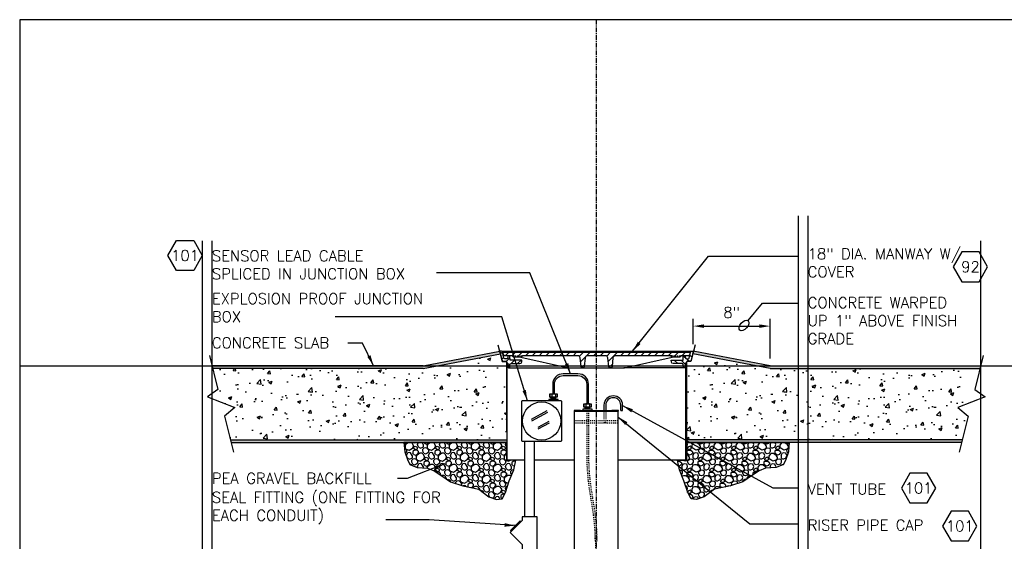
# Model space of a CAD drawing. Extents: x -1276 to 451, y 2026 to 3394.
# Tile 93 of 104: x -462 to -360, y 3340 to 3394. Entities that reach past the tile are written whole.
import ezdxf
from ezdxf.enums import TextEntityAlignment as Align

# ---------------------------------------------------------------- set-up
doc = ezdxf.new("R2010")
doc.units = 0
doc.header["$MEASUREMENT"] = 0
doc.header["$PDSIZE"] = 1
doc.linetypes.add('CENTER1', pattern=[0.6625, 0.5, -0.075, 0.0125, -0.075])
doc.linetypes.add('HIDDEN5', pattern=[0.05, 0.025, -0.025])
doc.layers.get('0').update_dxf_attribs({"linetype": 'CONTINUOUS'})
doc.layers.get('DEFPOINTS').update_dxf_attribs({"linetype": 'CONTINUOUS'})
for name, color, linetype in [('CONCRETE-HATCH', 2, 'CONTINUOUS'), ('CONDUIT', 2, 'CONTINUOUS'), ('DIM', 3, 'CONTINUOUS'), ('FREEZE-OUTLINE-TITLES', 60, 'CONTINUOUS'), ('GALV-4-PIPE', 4, 'CONTINUOUS'), ('J-BOX', 2, 'CONTINUOUS'), ('PEAGRAVEL-HATCH', 7, 'CONTINUOUS'), ('PROBE', 2, 'CONTINUOUS'), ('TANK-MANHOLE-18', 2, 'CONTINUOUS'), ('TANK-MANHOLE-COVER-18', 2, 'CONTINUOUS'), ('TANK-MANHOLE-COVER-HATCH-18', 7, 'CONTINUOUS'), ('TANK-MANHOLE-HATCH-18', 7, 'CONTINUOUS'), ('TANK-SLAB', 6, 'CONTINUOUS'), ('TEXT', 3, 'CONTINUOUS')]:
    doc.layers.add(name, color=color, linetype=linetype)
doc.layers.add('FREEZE-LINES', color=8, linetype='CONTINUOUS', plot=False)
doc.styles.add('SIMPLEX', font='simplex')
doc.dimstyles.new('DIM12', dxfattribs={"dimscale": 12, "dimtxt": 0.09375, "dimasz": 0.09375, "dimexe": 0.0625, "dimexo": 0.0625, "dimgap": 0.0625, "dimtad": 1, "dimdec": 4, "dimzin": 3, "dimdsep": 46, "dimlunit": 4, "dimtxsty": 'SIMPLEX', "dimcen": 0, "dimclrd": 3, "dimclre": 3, "dimclrt": 3, "dimadec": 0, "dimazin": 0, "dimtfac": 1, "dimtdec": 4, "dimtmove": 0, "dimatfit": 3, "dimfxl": 1, "dimfrac": 2, "dimtolj": 1, "dimtzin": 3, "dimarcsym": 0})
pattern_1 = [(45, (-1968.1712, 2374.3023), (-0.35355339, 0.35355339), [])]

# ---------------------------------------------------------------- blocks, each defined once
blk = doc.blocks.new('*D10')
at = {"layer": 'DEFPOINTS', "color": 0, "transparency": 16777216}
for p in [(-384, 3361.94), (-392, 3359.32), (-384, 3357.82)]:
    blk.add_point(p, dxfattribs=at)
at = {"layer": 'DIM', "color": 3, "lineweight": -2, "transparency": 16777216}
for p, q in [((-392, 3360.07), (-392, 3362.69)), ((-390.87, 3361.94), (-385.12, 3361.94)), ((-384, 3358.57), (-384, 3362.69))]:
    blk.add_line(p, q, dxfattribs=at)
at = {"layer": 'DIM', "color": 3, "transparency": 16777216}
for points in [[(-390.87, 3362.12), (-390.87, 3361.75), (-392, 3361.94)], [(-385.12, 3362.12), (-385.12, 3361.75), (-384, 3361.94)]]:
    blk.add_solid(points, dxfattribs=at)
at = {"layer": 'DIM', "color": 3, "transparency": 16777216, "insert": (-388, 3363.36), "char_height": 1.125, "attachment_point": 5, "style": 'SIMPLEX'}
blk.add_mtext('\\A1;8"', dxfattribs=at)
blk = doc.blocks.new('HEX')
at = {"color": 3}
blk.add_lwpolyline([(-0.0577, 0.1), (-0.1155, 0), (-0.0577, -0.1), (0.0577, -0.1), (0.1155, 0), (0.0577, 0.1)], close=True, dxfattribs=at)
at = {"color": 3, "style": 'SIMPLEX'}
blk.add_attdef('D#', text='', height=0.08, dxfattribs=at).set_placement((0, 0), align=Align.MIDDLE)

msp = doc.modelspace()

# ---------------------------------------------------------------- hatches: boundary and pattern name
at = {"layer": 'CONCRETE-HATCH', "linetype": 'Continuous'}
h = msp.add_hatch(dxfattribs=at)
h.set_pattern_fill('AR-CONC', color=256, scale=0.5, style=0)
h.set_pattern_definition([(50, (-442.0863, 3350.0983), (3.5863, -0.31376), [0.375, -4.125]), (355, (-442.0863, 3350.0983), (-0.69376, 3.76096), [0.3, -3.3]), (100.451, (-441.7875, 3350.072), (2.89255, 3.4472), [0.3187, -3.5057]), (46.184, (-442.0863, 3351.0983), (5.3362, -0.8276), [0.5625, -6.1875]), (96.636, (-441.6416, 3351.0293), (4.6733, 4.8706), [0.47805, -5.2586]), (351.184, (-442.0863, 3351.098), (4.6733, 4.8706), [0.45, -4.95]), (21, (-441.5863, 3350.8483), (2.98454, -2.0131), [0.375, -4.125]), (326, (-441.5863, 3350.8483), (1.21658, 3.62575), [0.3, -3.3]), (71.451, (-441.3376, 3350.6805), (4.2011, 1.61265), [0.3187, -3.5057]), (37.5, (-442.0863, 3350.0983), (0.0608, 1.66447), [0, -3.26, 0, -3.35, 0, -3.3125]), (7.5, (-442.0863, 3350.0983), (1.31535, 1.97206), [0, -1.91, 0, -3.185, 0, -1.2625]), (327.5, (-443.2013, 3350.0983), (2.66911, -0.112774), [0, -1.25, 0, -3.9, 0, -5.175]), (317.5, (-443.7013, 3350.0983), (2.91593, 0.50052), [0, -1.625, 0, -2.59, 0, -3.675])])
h.paths.add_polyline_path([(-411.39824, 3358.19237, 0.398052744), (-411.49254, 3358.28092), (-411.77264, 3358.28092, -0.3489397), (-411.89475, 3358.37769), (-412.04876, 3359.04182), (-418.59357, 3357.81703), (-411.39545, 3357.81703), (-411.39545, 3358.059), (-411.3469, 3358.059), (-411.3469, 3357.81703), (-411.25805, 3357.81703), (-411.27755, 3358.03535, 0.38836603), (-411.3398, 3358.09229), (-411.39268, 3358.09229)])
h.paths.add_polyline_path([(-411.39545, 3357.81703), (-418.59357, 3357.81703), (-420.09646, 3357.53578), (-438.08631, 3357.53578), (-438.08631, 3350.09828), (-411.39545, 3350.09828)])
h.paths.add_polyline_path([(-438.08631, 3357.53578), (-439.08631, 3357.53578), (-439.08631, 3350.09828), (-438.08631, 3350.09828)])
h.paths.add_polyline_path([(-439.08631, 3357.53578), (-442.01602, 3357.53578), (-441.46733, 3355.34026), (-442.08631, 3354.89852), (-442.08631, 3354.39088), (-439.70347, 3353.48675), (-440.7786, 3352.5844), (-440.15728, 3350.09828), (-439.08631, 3350.09828)])
h = msp.add_hatch(dxfattribs=at)
h.set_pattern_fill('AR-CONC', color=256, scale=0.5, style=0)
h.set_pattern_definition([(50, (-392.708, 3350.0983), (3.5863, -0.31376), [0.375, -4.125]), (355, (-392.708, 3350.0983), (-0.69376, 3.76096), [0.3, -3.3]), (100.451, (-392.409, 3350.072), (2.89255, 3.4472), [0.3187, -3.5057]), (46.184, (-392.708, 3351.0983), (5.3362, -0.8276), [0.5625, -6.1875]), (96.636, (-392.2633, 3351.0293), (4.6733, 4.8706), [0.47805, -5.2586]), (351.184, (-392.708, 3351.098), (4.6733, 4.8706), [0.45, -4.95]), (21, (-392.208, 3350.8483), (2.98454, -2.0131), [0.375, -4.125]), (326, (-392.208, 3350.8483), (1.21658, 3.62575), [0.3, -3.3]), (71.451, (-391.9592, 3350.6805), (4.2011, 1.61265), [0.3187, -3.5057]), (37.5, (-392.708, 3350.0983), (0.0608, 1.66447), [0, -3.26, 0, -3.35, 0, -3.3125]), (7.5, (-392.708, 3350.0983), (1.31535, 1.97206), [0, -1.91, 0, -3.185, 0, -1.2625]), (327.5, (-393.823, 3350.0983), (2.66911, -0.112774), [0, -1.25, 0, -3.9, 0, -5.175]), (317.5, (-394.323, 3350.0983), (2.91593, 0.50052), [0, -1.625, 0, -2.59, 0, -3.675])])
h.paths.add_polyline_path([(-362.1566, 3357.53578), (-384.00371, 3357.53578), (-385.50659, 3357.81703), (-389.08631, 3357.81703), (-389.08631, 3350.09828), (-364.01535, 3350.09828), (-363.39402, 3352.5844), (-364.46916, 3353.48675), (-362.08631, 3354.39088), (-362.08631, 3354.89852), (-362.70529, 3355.34026)])
h.paths.add_polyline_path([(-389.08631, 3357.81703), (-390.08631, 3357.81703), (-390.08631, 3350.09828), (-389.08631, 3350.09828)])
h.paths.add_polyline_path([(-390.08631, 3357.81703), (-392.70472, 3357.81703), (-392.70472, 3350.09828), (-390.08631, 3350.09828)])
h.paths.add_polyline_path([(-390.08631, 3358.67407), (-392.05007, 3359.04157), (-392.20396, 3358.37801, -0.3489397), (-392.3258, 3358.28092), (-392.60694, 3358.28092, 0.398052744), (-392.70058, 3358.19167), (-392.70795, 3358.059), (-392.70472, 3358.059), (-392.70472, 3357.81703), (-390.08631, 3357.81703)])
h.paths.add_polyline_path([(-389.08631, 3358.48693), (-390.08631, 3358.67407), (-390.08631, 3357.81703), (-389.08631, 3357.81703)])
h.paths.add_polyline_path([(-389.08631, 3358.48693), (-389.08631, 3357.81703), (-385.50659, 3357.81703)])
at = {"layer": 'PEAGRAVEL-HATCH', "linetype": 'Continuous'}
h = msp.add_hatch(dxfattribs=at)
h.set_pattern_fill('K13', color=256, scale=0.15, angle=45, style=0)
h.set_pattern_definition([(161.565, (-422.5518, 3345.3099), (-1.145513, 1.145513), [0.14627, -3.47616]), (198.435, (-422.4592, 3344.71655), (-1.145513, -1.145513), [0.16745, -3.45498]), (108.435, (-422.90876, 3344.8316), (-1.145513, 1.145513), [0.22028, -3.40215]), (120.9638, (-422.38467, 3345.03136), (-1.145513, 1.145513), [0.32483, -6.3546]), (341.565, (-422.0914, 3346.0038), (-1.145513, 1.145513), [0.15542, -3.46701]), (30.9638, (-422.2148, 3345.92975), (-1.145513, -1.145513), [0.14394, -6.5355]), (108.435, (-422.1979, 3345.7328), (-1.145513, 1.145513), [0.05341, -3.56902]), (30.9638, (-421.9779, 3345.65253), (-1.145513, -1.145513), [0.16862, -6.51081]), (239.0362, (-422.28573, 3345.5056), (1.145513, 1.145513), [0.10088, -6.57856]), (210.9638, (-422.1319, 3345.5979), (-1.145513, -1.145513), [0.17938, -6.50005]), (59.0362, (-421.8165, 3345.20507), (1.145513, 1.145513), [0.1211, -6.55833]), (315, (-421.875, 3345.5979), (2.29103, -4e-16), [0.17078, -1.44922]), (341.565, (-422.2115, 3345.14016), (-1.145513, 1.145513), [0.19436, -3.42807]), (30.9638, (-422.0271, 3345.0787), (-1.145513, -1.145513), [0.24562, -6.43381]), (59.0362, (-422.35733, 3345.7882), (1.145513, 1.145513), [0.16474, -6.51469]), (30.9638, (-422.6861, 3345.59095), (-1.145513, -1.145513), [0.3834, -6.29602]), (341.565, (-421.85235, 3344.54936), (-1.145513, 1.145513), [0.32863, -3.2938]), (59.0362, (-421.9896, 3344.91048), (1.145513, 1.145513), [0.20742, -6.47201]), (210.9638, (-421.58832, 3345.2651), (-1.145513, -1.145513), [0.34353, -6.3359]), (300.9638, (-421.2779, 3345.22414), (-1.145513, 1.145513), [0.29322, -6.38622]), (225, (-421.8696, 3344.2103), (-4e-16, -2.29103), [0.12587, -1.49413]), (251.565, (-421.79516, 3344.4337), (1.145513, 1.145513), [0.23552, -3.38691]), (18.435, (-422.0974, 3344.075), (-1.145513, -1.145513), [0.14626, -3.47617]), (341.565, (-422.3196, 3344.1491), (-1.145513, 1.145513), [0.2342, -3.38823]), (198.435, (-422.1753, 3344.70635), (-1.145513, -1.145513), [0.15012, -3.47231]), (161.565, (-422.0141, 3344.6526), (-1.145513, 1.145513), [0.16993, -3.4525]), (225, (-422.3177, 3344.6589), (-4e-16, -2.29103), [0.1643, -1.4557]), (135, (-421.7952, 3344.4337), (-2.29103, 0), [0.3096, -1.3104]), (135, (-421.8524, 3344.5494), (-2.29103, 0), [0.19412, -1.42588]), (180, (-421.4008, 3345.2651), (-1.14551, 1.14551), [0.18757, -2.10346]), (270, (-421.9896, 3344.9105), (-1.14551, 1.14551), [0.22385, -2.06717]), (270, (-421.127, 3344.9727), (-1.14551, 1.14551), [0.11375, -2.17728]), (161.565, (-421.2779, 3345.22414), (-1.145513, 1.145513), [0.12948, -3.49295]), (315, (-421.944, 3345.9547), (2.29103, -4e-16), [0.15646, -1.46354]), (90, (-421.8333, 3345.7393), (-1.14551, 1.14551), [0.10474, -2.18629]), (90, (-422.2148, 3345.7835), (-1.14551, 1.14551), [0.14628, -2.14474]), (0, (-422.0641, 3345.6525), (-1.14551, 1.14551), [0.08624, -2.20478]), (149.0362, (-422.06414, 3345.65253), (-1.145513, 1.145513), [0.15601, -6.52342]), (90, (-422.4339, 3344.3396), (-1.14551, 1.14551), [0.20312, -2.08791]), (120.9638, (-422.31958, 3344.14906), (-1.145513, 1.145513), [0.22218, -6.45725]), (315, (-422.9088, 3344.8316), (2.29103, -4e-16), [0.15082, -1.46918]), (71.565, (-422.9784, 3345.0406), (1.145513, 1.145513), [0.19008, -3.43235]), (45, (-422.9183, 3345.2209), (0, 2.29103), [0.12587, -1.49413]), (198.435, (-422.69056, 3345.35615), (-1.145513, -1.145513), [0.14626, -3.47617]), (341.565, (-422.8021, 3344.72494), (-1.145513, 1.145513), [0.194, -3.42843]), (45, (-422.4592, 3344.7165), (0, 2.29103), [0.10543, -1.51457]), (270, (-422.3847, 3345.0314), (-1.14551, 1.14551), [0.24026, -2.05077]), (135, (-422.2115, 3345.1402), (-2.29103, 0), [0.17837, -1.44163]), (180, (-421.875, 3345.5979), (-1.14551, 1.14551), [0.25696, -2.03407]), (270, (-422.3376, 3345.4191), (-1.14551, 1.14551), [0.15282, -2.1382]), (270, (-421.7542, 3345.4771), (-1.14551, 1.14551), [0.16822, -2.1228]), (270, (-422.2726, 3346.0045), (-1.14551, 1.14551), [0.075, -2.21602])])
h.paths.add_polyline_path([(-410.45904, 3348.00591), (-411.39545, 3348.00591), (-411.39545, 3349.81703), (-422.1041, 3349.81703), (-422.0104, 3348.87392), (-421.74489, 3348.06272), (-421.49068, 3347.54333), (-420.72974, 3347.22032), (-419.63649, 3347.15792), (-418.95458, 3346.89899), (-418.27775, 3346.44032), (-417.26259, 3345.75392), (-415.96632, 3345.31712), (-414.31083, 3344.97392), (-413.24882, 3344.19392), (-412.45232, 3343.88192), (-411.89007, 3343.97552), (-411.53087, 3344.61512), (-411.14042, 3345.84752), (-410.67189, 3347.00192)])
h = msp.add_hatch(dxfattribs=at)
h.set_pattern_fill('K13', color=256, scale=0.15, angle=45, style=0)
h.set_pattern_definition([(18.435, (-381.5484, 3345.3099), (1.145513, 1.145513), [0.14627, -3.47616]), (341.565, (-381.64095, 3344.71655), (1.145513, -1.145513), [0.16745, -3.45498]), (71.565, (-381.1914, 3344.8316), (1.145513, 1.145513), [0.22028, -3.40215]), (59.0362, (-381.7155, 3345.03136), (1.145513, 1.145513), [0.32483, -6.3546]), (198.435, (-382.0088, 3346.0038), (1.145513, 1.145513), [0.15542, -3.46701]), (149.0362, (-381.88536, 3345.92975), (1.145513, -1.145513), [0.14394, -6.5355]), (71.565, (-381.90225, 3345.7328), (1.145513, 1.145513), [0.05341, -3.56902]), (149.0362, (-382.12227, 3345.65253), (1.145513, -1.145513), [0.16862, -6.51081]), (300.9638, (-381.81444, 3345.5056), (-1.145513, 1.145513), [0.10088, -6.57856]), (329.0362, (-381.96826, 3345.5979), (1.145513, -1.145513), [0.17938, -6.50005]), (120.9638, (-382.28367, 3345.20507), (-1.145513, 1.145513), [0.1211, -6.55833]), (225, (-382.2252, 3345.5979), (-2.29103, 3e-13), [0.17078, -1.44922]), (198.435, (-381.8887, 3345.14016), (1.145513, 1.145513), [0.19436, -3.42807]), (149.0362, (-382.07306, 3345.0787), (1.145513, -1.145513), [0.24562, -6.43381]), (120.9638, (-381.74284, 3345.7882), (-1.145513, 1.145513), [0.16474, -6.51469]), (149.0362, (-381.41407, 3345.59095), (1.145513, -1.145513), [0.3834, -6.29602]), (198.435, (-382.2478, 3344.54936), (1.145513, 1.145513), [0.32863, -3.2938]), (120.9638, (-382.11055, 3344.91048), (-1.145513, 1.145513), [0.20742, -6.47201]), (329.0362, (-382.51184, 3345.2651), (1.145513, -1.145513), [0.34353, -6.3359]), (239.0362, (-382.82225, 3345.22414), (1.145513, 1.145513), [0.29322, -6.38622]), (315, (-382.2305, 3344.2103), (-3e-13, -2.29103), [0.12587, -1.49413]), (288.435, (-382.305, 3344.4337), (-1.145513, 1.145513), [0.23552, -3.38691]), (161.565, (-382.0028, 3344.075), (1.145513, -1.145513), [0.14626, -3.47617]), (198.435, (-381.7806, 3344.1491), (1.145513, 1.145513), [0.2342, -3.38823]), (341.565, (-381.9249, 3344.70635), (1.145513, -1.145513), [0.15012, -3.47231]), (18.435, (-382.0861, 3344.6526), (1.145513, 1.145513), [0.16993, -3.4525]), (315, (-381.7825, 3344.6589), (-3e-13, -2.29103), [0.1643, -1.4557]), (45, (-382.305, 3344.4337), (2.29103, -3e-13), [0.3096, -1.3104]), (45, (-382.2478, 3344.5494), (2.29103, -3e-13), [0.19412, -1.42588]), (360, (-382.6994, 3345.2651), (1.14551, 1.14551), [0.18757, -2.10346]), (270, (-382.1106, 3344.9105), (1.14551, 1.14551), [0.22385, -2.06717]), (270, (-382.9731, 3344.9727), (1.14551, 1.14551), [0.11375, -2.17728]), (18.435, (-382.82225, 3345.22414), (1.145513, 1.145513), [0.12948, -3.49295]), (225, (-382.1562, 3345.9547), (-2.29103, 3e-13), [0.15646, -1.46354]), (90, (-382.2669, 3345.7393), (1.14551, 1.14551), [0.10474, -2.18629]), (90, (-381.8854, 3345.7835), (1.14551, 1.14551), [0.14628, -2.14474]), (180, (-382.036, 3345.6525), (1.14551, 1.14551), [0.08624, -2.20478]), (30.9638, (-382.03603, 3345.65253), (1.145513, 1.145513), [0.15601, -6.52342]), (90, (-381.6663, 3344.3396), (1.14551, 1.14551), [0.20312, -2.08791]), (59.0362, (-381.7806, 3344.14906), (1.145513, 1.145513), [0.22218, -6.45725]), (225, (-381.1914, 3344.8316), (-2.29103, 3e-13), [0.15082, -1.46918]), (108.435, (-381.12175, 3345.0406), (-1.145513, 1.145513), [0.19008, -3.43235]), (135, (-381.1819, 3345.2209), (3e-13, 2.29103), [0.12587, -1.49413]), (341.565, (-381.4096, 3345.35615), (1.145513, -1.145513), [0.14626, -3.47617]), (198.435, (-381.29805, 3344.72494), (1.145513, 1.145513), [0.194, -3.42843]), (135, (-381.641, 3344.7165), (3e-13, 2.29103), [0.10543, -1.51457]), (270, (-381.7155, 3345.0314), (1.14551, 1.14551), [0.24026, -2.05077]), (45, (-381.8887, 3345.1402), (2.29103, -3e-13), [0.17837, -1.44163]), (360, (-382.2252, 3345.5979), (1.14551, 1.14551), [0.25696, -2.03407]), (270, (-381.7625, 3345.4191), (1.14551, 1.14551), [0.15282, -2.1382]), (270, (-382.346, 3345.4771), (1.14551, 1.14551), [0.16822, -2.1228]), (270, (-381.8276, 3346.0045), (1.14551, 1.14551), [0.075, -2.21602])])
h.paths.add_polyline_path([(-393.64113, 3348.00591), (-392.70472, 3348.00591), (-392.70472, 3349.81703), (-381.99606, 3349.81703), (-382.08977, 3348.87392), (-382.35527, 3348.06272), (-382.60949, 3347.54333), (-383.37043, 3347.22032), (-384.46367, 3347.15792), (-385.14559, 3346.89899), (-385.82242, 3346.44032), (-386.83758, 3345.75392), (-388.13385, 3345.31712), (-389.78934, 3344.97392), (-390.85135, 3344.19392), (-391.64785, 3343.88192), (-392.21009, 3343.97552), (-392.5693, 3344.61512), (-392.95975, 3345.84752), (-393.42828, 3347.00192)])
at = {"layer": 'TANK-MANHOLE-COVER-HATCH-18', "linetype": 'Continuous'}
h = msp.add_hatch(dxfattribs=at)
h.set_pattern_fill('LINE', color=256, scale=4, angle=45, style=0)
h.set_pattern_definition(pattern_1)
h.paths.add_polyline_path([(-411.81502, 3359.2241), (-411.80948, 3359.16029), (-411.71756, 3358.90844, 0.315058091), (-411.62949, 3358.84683), (-410.87739, 3358.84683, -0.20068244), (-410.81065, 3358.81892), (-410.71111, 3358.71801, 0.20068244), (-410.64437, 3358.69009), (-410.30456, 3358.69009), (-409.96476, 3358.69009, 0.200679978), (-409.89802, 3358.718), (-409.79847, 3358.81892, -0.200679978), (-409.73173, 3358.84683), (-404.01306, 3358.84683, -0.383366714), (-403.76447, 3358.62339), (-403.66899, 3357.72984, 0.383366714), (-403.51362, 3357.59019), (-403.4868, 3357.59019, 0.383366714), (-403.33143, 3357.72984), (-403.23599, 3358.62304, -0.383769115), (-402.98701, 3358.84683), (-401.12425, 3358.84683, -0.38581775), (-400.87369, 3358.62126), (-400.77989, 3357.73009, 0.383818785), (-400.62449, 3357.59019), (-400.59623, 3357.59019, 0.383818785), (-400.44084, 3357.73009), (-400.34685, 3358.623, -0.383818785), (-400.09822, 3358.84683), (-394.37815, 3358.84683, -0.200679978), (-394.31141, 3358.81892), (-394.21186, 3358.718, 0.200679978), (-394.14512, 3358.69009), (-393.80532, 3358.69009), (-393.46551, 3358.69009, 0.20068244), (-393.39877, 3358.71801), (-393.29923, 3358.81892, -0.20068244), (-393.23249, 3358.84683), (-392.48178, 3358.84683, 0.315056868), (-392.39371, 3358.90844), (-392.30179, 3359.16029), (-392.29624, 3359.2241), (-402.05494, 3359.2241)])
at = {"layer": 'TANK-MANHOLE-HATCH-18', "linetype": 'Continuous'}
h = msp.add_hatch(dxfattribs=at)
h.set_pattern_fill('LINE', color=256, scale=4, angle=45, style=0)
h.set_pattern_definition(pattern_1)
h.paths.add_polyline_path([(-411.28379, 3358.03535), (-411.24913, 3357.64714, 0.458065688), (-411.17224, 3357.59193, 0.469140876), (-411.09519, 3357.64941), (-411.08125, 3357.91422, -0.398894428), (-410.95642, 3358.03265), (-410.02854, 3358.03265, 0.398050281), (-409.84133, 3358.20975), (-409.83021, 3358.40992), (-411.05633, 3358.40992), (-411.07576, 3358.78754, 0.399230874), (-411.13818, 3358.84683), (-411.2172, 3358.84683, 0.39953151), (-411.27962, 3358.78747), (-411.28577, 3358.66552, -0.39953151), (-411.42622, 3358.53198), (-411.60449, 3358.53198, -0.348582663), (-411.69579, 3358.60443), (-411.84536, 3359.24572, 0.346992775), (-411.93574, 3359.31703), (-412.11883, 3359.31703), (-411.90099, 3358.37769, 0.348183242), (-411.77922, 3358.28092), (-411.49879, 3358.28092, -0.400208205), (-411.40444, 3358.19167), (-411.39892, 3358.09229), (-411.34604, 3358.09229, -0.38836603)])
h = msp.add_hatch(dxfattribs=at)
h.set_pattern_fill('LINE', color=256, scale=4, angle=135, style=0)
h.set_pattern_definition([(135, (-1968.1712, 2374.3023), (-0.35355339, -0.35355339), [])])
h.paths.add_polyline_path([(-392.8255, 3358.66552), (-392.83165, 3358.78747, 0.39953151), (-392.89407, 3358.84683), (-392.97309, 3358.84683, 0.399230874), (-393.0355, 3358.78754), (-393.05494, 3358.40992), (-394.28106, 3358.40992), (-394.26994, 3358.20975, 0.398050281), (-394.08273, 3358.03265), (-393.15485, 3358.03265, -0.398894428), (-393.03002, 3357.91422), (-393.01608, 3357.64941, 0.469140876), (-392.93903, 3357.59193, 0.458065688), (-392.86214, 3357.64714), (-392.82748, 3358.03535, -0.38836603), (-392.76522, 3358.09229), (-392.71235, 3358.09229), (-392.70683, 3358.19167, -0.400208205), (-392.61248, 3358.28092), (-392.33205, 3358.28092, 0.348183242), (-392.21028, 3358.37769), (-391.99244, 3359.31703), (-392.17552, 3359.31703, 0.346992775), (-392.2659, 3359.24572), (-392.41548, 3358.60443, -0.348582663), (-392.50678, 3358.53198), (-392.68505, 3358.53198, -0.39953151)])
at = {"layer": 'TANK-SLAB', "linetype": 'Continuous'}
h = msp.add_hatch(color=256, dxfattribs=at)
h.paths.add_polyline_path([(-412.05009, 3359.04157), (-412.11397, 3359.31703), (-420.11397, 3357.81703), (-418.59357, 3357.81703)])
h.paths.add_polyline_path([(-438.08631, 3357.81703), (-438.08631, 3357.53578), (-420.09646, 3357.53578), (-418.59357, 3357.81703)])
h = msp.add_hatch(color=256, dxfattribs=at)
h.paths.add_polyline_path([(-392.05007, 3359.04157), (-391.9862, 3359.31703), (-383.9862, 3357.81703), (-385.50659, 3357.81703)])
h.paths.add_polyline_path([(-365.91036, 3357.53578), (-365.91036, 3357.81703), (-385.50659, 3357.81703), (-384.00371, 3357.53578)])
h = msp.add_hatch(color=256, dxfattribs=at)
h.paths.add_polyline_path([(-438.08631, 3357.81703), (-439.08631, 3357.81703), (-439.08631, 3357.53578), (-438.08631, 3357.53578)])
h.paths.add_polyline_path([(-439.08631, 3357.81703), (-442.08631, 3357.81703), (-442.01602, 3357.53578), (-439.08631, 3357.53578)])
msp.add_hatch(color=256, dxfattribs=at).paths.add_polyline_path([(-362.08631, 3357.81703), (-365.91036, 3357.81703), (-365.91036, 3357.53578), (-362.1566, 3357.53578)])
h = msp.add_hatch(color=256, dxfattribs=at)
h.paths.add_polyline_path([(-411.39545, 3350.09828), (-438.08631, 3350.09828), (-438.08631, 3349.81703), (-411.39545, 3349.81703)])
h.paths.add_polyline_path([(-438.08631, 3350.09828), (-439.08631, 3350.09828), (-439.08631, 3349.81703), (-438.08631, 3349.81703)])
h.paths.add_polyline_path([(-439.08631, 3350.09828), (-440.15728, 3350.09828), (-440.08699, 3349.81703), (-439.08631, 3349.81703)])
h = msp.add_hatch(color=256, dxfattribs=at)
h.paths.add_polyline_path([(-364.01535, 3350.09828), (-389.08631, 3350.09828), (-389.08631, 3349.81703), (-381.99606, 3349.81703), (-364.08563, 3349.81703)])
h.paths.add_polyline_path([(-389.08631, 3350.09828), (-390.08631, 3350.09828), (-390.08631, 3349.81703), (-389.08631, 3349.81703)])
h.paths.add_polyline_path([(-390.08631, 3350.09828), (-392.70472, 3350.09828), (-392.70472, 3349.81703), (-390.08631, 3349.81703)])

# ---------------------------------------------------------------- linework, layer by layer
at = {"layer": 'CONDUIT'}
for p, q in [((-409.52263, 3342.10511), (-409.52263, 3349.96962)), ((-408.52263, 3342.10511), (-408.52263, 3349.96962))]:
    msp.add_line(p, q, dxfattribs=at)
msp.add_lwpolyline([(-409.80044, 3341.73037), (-411.05755, 3340.47325), (-409.80044, 3339.21614), (-409.80044, 3338.32722), (-408.24483, 3338.32722), (-408.24483, 3342.10511), (-409.80044, 3342.10511)], close=True, dxfattribs=at)
msp.add_lwpolyline([(-409.91829, 3341.61252), (-409.99686, 3341.69109), (-411.01827, 3340.66968), (-410.9397, 3340.59111)], dxfattribs=at)
at = {"layer": 'DEFPOINTS'}
for points in [[(-412.33754, 3359.97411), (-411.87844, 3358.25899), (-411.49255, 3358.25899), (-411.44772, 3358.23221), (-411.42121, 3358.1823), (-411.42121, 3351.05325)], [(-412.33129, 3359.97411), (-411.8722, 3358.25899), (-411.48631, 3358.25899), (-411.44147, 3358.23221), (-411.41497, 3358.1823), (-411.41497, 3351.05325)], [(-412.33129, 3359.97411), (-411.8722, 3358.25899), (-411.48631, 3358.25899), (-411.44147, 3358.23221), (-411.41497, 3358.1823), (-411.41497, 3351.05325)], [(-391.78497, 3359.97411), (-392.24407, 3358.25899), (-392.62996, 3358.25899), (-392.67479, 3358.23221), (-392.70129, 3358.1823), (-392.70129, 3351.05325)], [(-391.77873, 3359.97411), (-392.23782, 3358.25899), (-392.62371, 3358.25899), (-392.66855, 3358.23221), (-392.69505, 3358.1823), (-392.69505, 3351.05325)], [(-391.77873, 3359.97411), (-392.23782, 3358.25899), (-392.62371, 3358.25899), (-392.66855, 3358.23221), (-392.69505, 3358.1823), (-392.69505, 3351.05325)]]:
    msp.add_lwpolyline(points, dxfattribs=at)
at = {"layer": 'DEFPOINTS', "linetype": 'Continuous'}
for points in [[(-410.45904, 3348.00591), (-411.39545, 3348.00591), (-411.39545, 3349.81703), (-422.1041, 3349.81703), (-422.0104, 3348.87392), (-421.74489, 3348.06272), (-421.49068, 3347.54333), (-420.72974, 3347.22032), (-419.63649, 3347.15792), (-418.95458, 3346.89899), (-418.27775, 3346.44032), (-417.26259, 3345.75392), (-415.96632, 3345.31712), (-414.31083, 3344.97392), (-413.24882, 3344.19392), (-412.45232, 3343.88192), (-411.89007, 3343.97552), (-411.53087, 3344.61512), (-411.14042, 3345.84752), (-410.67189, 3347.00192), (-410.45904, 3348.00591)], [(-393.64113, 3348.00591), (-392.70472, 3348.00591), (-392.70472, 3349.81703), (-381.99606, 3349.81703), (-382.08977, 3348.87392), (-382.35527, 3348.06272), (-382.60949, 3347.54333), (-383.37043, 3347.22032), (-384.46367, 3347.15792), (-385.14559, 3346.89899), (-385.82242, 3346.44032), (-386.83758, 3345.75392), (-388.13385, 3345.31712), (-389.78934, 3344.97392), (-390.85135, 3344.19392), (-391.64785, 3343.88192), (-392.21009, 3343.97552), (-392.5693, 3344.61512), (-392.95975, 3345.84752), (-393.42828, 3347.00192), (-393.64113, 3348.00591)]]:
    msp.add_lwpolyline(points, close=True, dxfattribs=at)
at = {"layer": 'FREEZE-LINES', "color": 8, "linetype": 'CENTER1'}
msp.add_line((-402.08631, 3393.81703), (-402.08631, 3237.81703), dxfattribs=at)
at = {"layer": 'FREEZE-LINES', "color": 8, "linetype": 'Continuous'}
for p, q in [((-381.08631, 3373.41534), (-381.08631, 3289.94183)), ((-380.08631, 3373.41534), (-380.08631, 3289.94183)), ((-443.08631, 3370.81227), (-443.08631, 3289.94183)), ((-442.08631, 3370.81227), (-442.08631, 3289.94183)), ((-362.08631, 3370.81227), (-362.08631, 3289.94183)), ((-462.08631, 3357.81703), (-342.08631, 3357.81703))]:
    msp.add_line(p, q, dxfattribs=at)
at = {"layer": 'FREEZE-OUTLINE-TITLES', "color": 60, "linetype": 'Continuous'}
msp.add_lwpolyline([(-342.08631, 3393.81703), (-462.08631, 3393.81703), (-462.08631, 3237.81703), (-342.08631, 3237.81703)], close=True, dxfattribs=at)
at = {"layer": 'GALV-4-PIPE', "color": 7}
msp.add_line((-403.72162, 3353.14304), (-400.44877, 3353.14304), dxfattribs=at)
at = {"layer": 'GALV-4-PIPE'}
for points in [[(-403.65912, 3353.08054), (-403.72162, 3353.14304), (-404.39658, 3353.14304), (-404.39658, 3353.08054), (-399.77381, 3353.08054), (-399.77381, 3353.14304), (-400.44877, 3353.14304), (-400.51127, 3353.08054)], [(-404.33631, 3329.81703), (-404.33631, 3353.08054), (-399.83631, 3353.08054), (-399.83631, 3329.81703)]]:
    msp.add_lwpolyline(points, dxfattribs=at)
at = {"layer": 'J-BOX', "color": 7}
for p, q in [((-408.83662, 3352.25689), (-407.18423, 3353.16225)), ((-408.79105, 3352.07553), (-407.13866, 3352.98088)), ((-408.1357, 3351.42824), (-406.99634, 3352.0525)), ((-408.12441, 3351.24687), (-406.96651, 3351.88129))]:
    msp.add_line(p, q, dxfattribs=at)
at = {"layer": 'J-BOX'}
msp.add_lwpolyline([(-405.67807, 3350.02518), (-405.67807, 3354.10281, 0.414213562), (-405.73363, 3354.15837), (-409.81126, 3354.15837, 0.414213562), (-409.86682, 3354.10281), (-409.86682, 3350.02518, 0.414213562), (-409.81126, 3349.96962), (-405.73363, 3349.96962, 0.414213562)], format="xyb", close=True, dxfattribs=at)
msp.add_circle((-407.77245, 3352.06399), 1.98948, dxfattribs=at)
at = {"layer": 'PROBE'}
for p, q in [((-406.76669, 3354.32001), (-406.76669, 3354.53123)), ((-406.27784, 3354.32001), (-406.27784, 3354.53123)), ((-403.22682, 3353.30469), (-403.22682, 3353.51591)), ((-402.73797, 3353.30469), (-402.73797, 3353.51591))]:
    msp.add_line(p, q, dxfattribs=at)
at = {"layer": 'PROBE', "color": 7}
for p, q in [((-406.27784, 3354.42562), (-406.76669, 3354.42562)), ((-402.73797, 3353.4103), (-403.22682, 3353.4103))]:
    msp.add_line(p, q, dxfattribs=at)
at = {"layer": 'PROBE', "color": 2}
for p, q in [((-401.2827, 3353.71213), (-401.2827, 3353.14304)), ((-399.5327, 3353.14304), (-399.3452, 3353.14304))]:
    msp.add_line(p, q, dxfattribs=at)
at = {"layer": 'PROBE', "color": 1, "linetype": 'HIDDEN5'}
for p, q in [((-403.07966, 3353.08054), (-403.07966, 3348.57834)), ((-402.89216, 3353.08054), (-402.89216, 3348.57834)), ((-402.18006, 3339.562), (-402.18006, 3329.59962))]:
    msp.add_line(p, q, dxfattribs=at)
at = {"layer": 'PROBE', "color": 2, "linetype": 'HIDDEN5'}
for p in [(-401.2827, 3353.14304), (-401.0952, 3351.91739)]:
    msp.add_line(p, (-401.2827, 3351.91739), dxfattribs=at)
at = {"layer": 'PROBE', "color": 7, "linetype": 'HIDDEN5'}
for p, q in [((-399.83631, 3352.08054), (-404.33631, 3352.08054)), ((-399.83631, 3351.83054), (-404.33631, 3351.83054))]:
    msp.add_line(p, q, dxfattribs=at)
at = {"layer": 'PROBE'}
msp.add_lwpolyline([(-403.08119, 3353.8661), (-402.89369, 3353.8661), (-402.89369, 3355.87978, 0.414213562), (-403.98744, 3356.97353), (-405.52731, 3356.97353, 0.414213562), (-406.62106, 3355.87978), (-406.62106, 3354.88142), (-406.43356, 3354.88142), (-406.43356, 3355.87978, -0.414213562), (-405.52731, 3356.78603), (-403.98744, 3356.78603, -0.414213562), (-403.08119, 3355.87978), (-403.08119, 3353.8661)], format="xyb", dxfattribs=at)
at = {"layer": 'PROBE', "color": 7}
for points in [[(-406.87627, 3354.88142, 0.414213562), (-406.90752, 3354.85017), (-406.90752, 3354.56248, 0.414213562), (-406.87627, 3354.53123)], [(-406.74867, 3354.88142, -0.414213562), (-406.71742, 3354.85017), (-406.71742, 3354.56248, -0.414213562), (-406.74867, 3354.53123)], [(-406.68617, 3354.88142, 0.414213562), (-406.71742, 3354.85017), (-406.71742, 3354.56248, 0.414213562), (-406.68617, 3354.53123)], [(-406.36845, 3354.88142, -0.414213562), (-406.3372, 3354.85017), (-406.3372, 3354.56248, -0.414213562), (-406.36845, 3354.53123)], [(-406.30595, 3354.88142, 0.414213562), (-406.3372, 3354.85017), (-406.3372, 3354.56248, 0.414213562), (-406.30595, 3354.53123)], [(-406.17834, 3354.88142, -0.414213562), (-406.14709, 3354.85017), (-406.14709, 3354.56248, -0.414213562), (-406.17834, 3354.53123)], [(-403.3364, 3353.8661, 0.414213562), (-403.36765, 3353.83485), (-403.36765, 3353.54716, 0.414213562), (-403.3364, 3353.51591)], [(-403.2088, 3353.8661, -0.414213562), (-403.17755, 3353.83485), (-403.17755, 3353.54716, -0.414213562), (-403.2088, 3353.51591)], [(-403.1463, 3353.8661, 0.414213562), (-403.17755, 3353.83485), (-403.17755, 3353.54716, 0.414213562), (-403.1463, 3353.51591)], [(-402.82858, 3353.8661, -0.414213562), (-402.79733, 3353.83485), (-402.79733, 3353.54716, -0.414213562), (-402.82858, 3353.51591)], [(-402.76608, 3353.8661, 0.414213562), (-402.79733, 3353.83485), (-402.79733, 3353.54716, 0.414213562), (-402.76608, 3353.51591)], [(-402.63847, 3353.8661, -0.414213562), (-402.60722, 3353.83485), (-402.60722, 3353.54716, -0.414213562), (-402.63847, 3353.51591)]]:
    msp.add_lwpolyline(points, format="xyb", dxfattribs=at)
at = {"layer": 'PROBE'}
for points in [[(-406.90752, 3354.88142), (-406.14709, 3354.88142), (-406.14709, 3354.53123), (-406.90752, 3354.53123)], [(-403.36765, 3353.8661), (-402.60722, 3353.8661), (-402.60722, 3353.51591), (-403.36765, 3353.51591)]]:
    msp.add_lwpolyline(points, close=True, dxfattribs=at)
at = {"layer": 'PROBE', "color": 2}
for points in [[(-399.3452, 3353.14304), (-399.3452, 3353.71213, 1), (-401.2827, 3353.71213, 1)], [(-399.5327, 3353.14304), (-399.5327, 3353.71213, 1), (-401.0952, 3353.71213), (-401.0952, 3353.14304)]]:
    msp.add_lwpolyline(points, format="xyb", dxfattribs=at)
at = {"layer": 'PROBE'}
for points in [[(-406.04056, 3354.16251), (-406.04056, 3354.32001), (-407.02415, 3354.32001), (-407.02415, 3354.15837)], [(-402.50069, 3353.14719), (-402.50069, 3353.30469), (-403.48428, 3353.30469), (-403.48428, 3353.14304)]]:
    msp.add_lwpolyline(points, dxfattribs=at)
at = {"layer": 'PROBE', "color": 2, "linetype": 'HIDDEN5'}
msp.add_lwpolyline([(-401.0952, 3353.14304), (-401.0952, 3351.91739)], dxfattribs=at)
at = {"layer": 'PROBE', "linetype": 'Continuous'}
for centre in [(-406.87627, 3354.56248), (-403.3364, 3353.54716)]:
    msp.add_arc(centre, 0.03125, 180, 270, dxfattribs=at)
at = {"layer": 'PROBE', "color": 1, "linetype": 'HIDDEN5'}
for centre, radius, start, end in [((-378.89216, 3348.54546), 24.1875, 180.2958927, 190.8153292), ((-378.89216, 3348.54546), 24, 180.2739849, 190.8011956), ((-425.91807, 3339.29941), 23.73946, 0.6337735, 11.4372522), ((-426.04305, 3339.28725), 24.05193, 0.6263351, 11.4158562)]:
    msp.add_arc(centre, radius, start, end, dxfattribs=at)
at = {"layer": 'TANK-MANHOLE-18', "color": 7, "linetype": 'Continuous'}
for p, q in [((-411.92326, 3359.31703), (-392.17552, 3359.31703)), ((-411.17145, 3357.59019), (-404.90397, 3357.59019)), ((-392.93843, 3357.59019), (-399.20667, 3357.59019)), ((-409.4975, 3348.00591), (-411.358, 3348.00591)), ((-404.31118, 3348.00591), (-408.4975, 3348.00591)), ((-392.76297, 3348.00591), (-399.81118, 3348.00591))]:
    msp.add_line(p, q, dxfattribs=at)
at = {"layer": 'TANK-MANHOLE-18', "color": 5, "linetype": 'Continuous'}
msp.add_line((-392.97311, 3358.84683), (-392.89543, 3358.84683), dxfattribs=at)
at = {"layer": 'TANK-MANHOLE-18', "linetype": 'Continuous'}
for points in [[(-411.2172, 3358.84683, 0.39953151), (-411.27962, 3358.78747), (-411.28577, 3358.66552, -0.39953151), (-411.42622, 3358.53198), (-411.60449, 3358.53198, -0.348582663), (-411.69579, 3358.60443), (-411.84512, 3359.24469, 0.350174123), (-411.93574, 3359.31703), (-412.11883, 3359.31703), (-411.90107, 3358.37801, 0.3489397), (-411.77922, 3358.28092), (-411.49879, 3358.28092, -0.398052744), (-411.40448, 3358.19237), (-411.39892, 3358.09229), (-411.34604, 3358.09229, -0.38836603), (-411.28379, 3358.03535), (-411.24913, 3357.64714, 0.38836603), (-411.18688, 3357.59019), (-411.1576, 3357.59019, 0.398894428), (-411.09519, 3357.64941), (-411.08125, 3357.91422, -0.398894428), (-410.95642, 3358.03265), (-410.02854, 3358.03265, 0.398050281), (-409.84133, 3358.20975), (-409.83021, 3358.40992), (-411.05633, 3358.40992), (-411.07576, 3358.78754, 0.399230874), (-411.13818, 3358.84683)], [(-392.89407, 3358.84683, -0.39953151), (-392.83165, 3358.78747), (-392.8255, 3358.66552, 0.39953151), (-392.68505, 3358.53198), (-392.50678, 3358.53198, 0.348582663), (-392.41548, 3358.60443), (-392.26614, 3359.24469, -0.350174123), (-392.17552, 3359.31703), (-391.99244, 3359.31703), (-392.2102, 3358.37801, -0.3489397), (-392.33205, 3358.28092), (-392.61248, 3358.28092, 0.398052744), (-392.70679, 3358.19237), (-392.71235, 3358.09229), (-392.76522, 3358.09229, 0.38836603), (-392.82748, 3358.03535), (-392.86214, 3357.64714, -0.38836603), (-392.92439, 3357.59019), (-392.95367, 3357.59019, -0.398894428), (-393.01608, 3357.64941), (-393.03002, 3357.91422, 0.398894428), (-393.15485, 3358.03265), (-394.08273, 3358.03265, -0.398050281), (-394.26994, 3358.20975), (-394.28106, 3358.40992), (-393.05494, 3358.40992), (-393.0355, 3358.78754, -0.399230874), (-392.97309, 3358.84683)]]:
    msp.add_lwpolyline(points, format="xyb", close=True, dxfattribs=at)
for points in [[(-411.35315, 3358.059), (-411.40031, 3358.059), (-411.40031, 3348.00591), (-411.35315, 3348.00591), (-411.35315, 3358.09229)], [(-392.75812, 3358.059), (-392.70957, 3358.059), (-392.70957, 3348.00591), (-392.75812, 3348.00591), (-392.75812, 3358.09229)]]:
    msp.add_lwpolyline(points, dxfattribs=at)
at = {"layer": 'TANK-MANHOLE-COVER-18', "linetype": 'Continuous'}
for p, q in [((-410.63884, 3358.84683), (-410.87739, 3358.84683)), ((-410.54313, 3358.84683), (-410.44743, 3358.84683)), ((-410.35172, 3358.84683), (-410.25602, 3358.84683)), ((-410.1617, 3358.84683), (-410.066, 3358.84683)), ((-409.97029, 3358.84683), (-409.73173, 3358.84683)), ((-394.13959, 3358.84683), (-394.37815, 3358.84683)), ((-394.04388, 3358.84683), (-393.94818, 3358.84683)), ((-393.85247, 3358.84683), (-393.75677, 3358.84683)), ((-393.66245, 3358.84683), (-393.56675, 3358.84683)), ((-393.47104, 3358.84683), (-393.23249, 3358.84683))]:
    msp.add_line(p, q, dxfattribs=at)
msp.add_lwpolyline([(-402.05494, 3359.2241), (-392.29624, 3359.2241), (-392.30179, 3359.16029), (-392.39371, 3358.90844, -0.315056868), (-392.48178, 3358.84683), (-393.23249, 3358.84683, 0.20068244), (-393.29923, 3358.81892), (-393.39877, 3358.71801, -0.20068244), (-393.46551, 3358.69009), (-393.80532, 3358.69009), (-394.14512, 3358.69009, -0.200679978), (-394.21186, 3358.718), (-394.31141, 3358.81892, 0.200679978), (-394.37815, 3358.84683), (-400.09822, 3358.84683, 0.383818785), (-400.34685, 3358.623), (-400.44084, 3357.73009, -0.383818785), (-400.59623, 3357.59019), (-400.62449, 3357.59019, -0.383818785), (-400.77989, 3357.73009), (-400.87388, 3358.623, 0.383818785), (-401.12425, 3358.84683), (-402.98701, 3358.84683, 0.383366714), (-403.23595, 3358.62339), (-403.33143, 3357.72984, -0.383366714), (-403.4868, 3357.59019), (-403.51362, 3357.59019, -0.383366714), (-403.66899, 3357.72984), (-403.76447, 3358.62339, 0.383366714), (-404.01306, 3358.84683), (-409.73173, 3358.84683, 0.200679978), (-409.79847, 3358.81892), (-409.89802, 3358.718, -0.200679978), (-409.96476, 3358.69009), (-410.30456, 3358.69009), (-410.64437, 3358.69009, -0.20068244), (-410.71111, 3358.71801), (-410.81065, 3358.81892, 0.20068244), (-410.87739, 3358.84683), (-411.62949, 3358.84683, -0.315058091), (-411.71756, 3358.90844), (-411.80948, 3359.16029), (-411.81502, 3359.2241), (-402.05494, 3359.2241)], format="xyb", dxfattribs=at)
at = {"layer": 'TANK-MANHOLE-COVER-18', "color": 1, "linetype": 'Continuous'}
msp.add_lwpolyline([(-409.93196, 3358.69717), (-404.95801, 3357.5961, 0.054517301), (-404.90397, 3357.59019), (-399.20667, 3357.59019, 0.054509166), (-399.15265, 3357.5961), (-394.17792, 3358.69717)], format="xyb", dxfattribs=at)
at = {"layer": 'TANK-SLAB', "linetype": 'Continuous'}
for p, q in [((-420.11397, 3357.81703), (-412.11397, 3359.31703)), ((-420.09646, 3357.53578), (-412.05009, 3359.04157)), ((-384.00371, 3357.53578), (-392.05007, 3359.04157)), ((-383.9862, 3357.81703), (-391.9862, 3359.31703)), ((-420.11397, 3357.81703), (-442.08631, 3357.81703)), ((-383.9862, 3357.81703), (-362.08631, 3357.81703)), ((-420.09646, 3357.53578), (-442.01602, 3357.53578)), ((-384.00371, 3357.53578), (-362.1566, 3357.53578)), ((-440.15728, 3350.09828), (-411.39545, 3350.09828)), ((-440.08699, 3349.81703), (-411.39545, 3349.81703)), ((-364.01535, 3350.09828), (-392.70472, 3350.09828)), ((-364.08563, 3349.81703), (-392.70472, 3349.81703))]:
    msp.add_line(p, q, dxfattribs=at)
for points in [[(-442.34983, 3358.87146), (-441.46733, 3355.34026), (-442.55072, 3354.5671), (-439.70347, 3353.48675), (-440.7786, 3352.5844), (-439.83495, 3348.80853)], [(-361.82279, 3358.87146), (-362.70529, 3355.34026), (-361.6219, 3354.5671), (-364.46916, 3353.48675), (-363.39402, 3352.5844), (-364.33767, 3348.80853)]]:
    msp.add_lwpolyline(points, dxfattribs=at)
at = {"layer": 'TEXT', "linetype": 'Continuous'}
msp.add_lwpolyline([(-386.28397, 3362.51917), (-384.7894, 3364.33924), (-381.08631, 3364.33924)], dxfattribs=at)
at = {"layer": 'TEXT'}
msp.add_ellipse((-386.71613, 3361.99289), major_axis=(-0.42963, -0.49123), ratio=0.568870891, dxfattribs=at)

# ---------------------------------------------------------------- block references
ref = msp.add_blockref('HEX', (-444.87262, 3369.28203), dxfattribs=dict(at, xscale=-15.46987781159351, yscale=15.46987781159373, zscale=15.46987781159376))
ref.add_attrib('D#', '101', dxfattribs={"layer": '0', "height": 1.125, "style": 'SIMPLEX'}).set_placement((-444.87262, 3369.28203), align=Align.MIDDLE)
ref = msp.add_blockref('HEX', (-363.14279, 3368.10642), dxfattribs=dict(at, xscale=15.46987781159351, yscale=15.46987781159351, zscale=15.46987781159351))
ref.add_attrib('D#', '92', dxfattribs={"layer": '0', "height": 1.125, "style": 'SIMPLEX'}).set_placement((-363.14279, 3368.10642), align=Align.MIDDLE)
ref = msp.add_blockref('HEX', (-368.54549, 3345.09283), dxfattribs=dict(at, xscale=15.46987781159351, yscale=15.46987781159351, zscale=15.46987781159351))
ref.add_attrib('D#', '101', dxfattribs={"layer": '0', "height": 1.125, "style": 'SIMPLEX'}).set_placement((-368.54549, 3345.09283), align=Align.MIDDLE)
ref = msp.add_blockref('HEX', (-364.25337, 3341.13748), dxfattribs=dict(at, xscale=15.46987781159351, yscale=15.46987781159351, zscale=15.46987781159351))
ref.add_attrib('D#', '101', dxfattribs={"layer": '0', "height": 1.125, "style": 'SIMPLEX'}).set_placement((-364.25337, 3341.13748), align=Align.MIDDLE)

# ---------------------------------------------------------------- texts
at = {"layer": 'TEXT', "char_height": 1.125, "attachment_point": 1, "style": 'SIMPLEX'}
for s, insert, width in [('18" DIA. MANWAY W/ COVER', (-380.08631, 3370.01964), 17.9464107), ('SENSOR LEAD CABLE SPLICED IN JUNCTION BOX', (-442.08631, 3369.81435), 23.350988), ('EXPLOSION PROOF JUNCTION BOX', (-442.08631, 3365.34992), 24.065521), ('CONCRETE WARPED UP 1" ABOVE FINISH GRADE', (-380.08631, 3364.93966), 17.140877), ('CONCRETE SLAB', (-442.08631, 3360.76098), 14.0757944), ('PEA GRAVEL BACKFILL', (-442.08631, 3346.66369), 26.7914678), ('VENT TUBE', (-380.08631, 3345.54551), 21.3607064), ('SEAL FITTING (ONE FITTING FOR EACH CONDUIT)', (-442.08631, 3344.69271), 26.6352178), ('RISER PIPE CAP', (-380.08631, 3341.79661), 14.2755864)]:
    msp.add_mtext(s, dxfattribs=dict(at, insert=insert, width=width))

# ---------------------------------------------------------------- dimensions: what is measured, and where the dimension line sits
at = {"layer": 'DIM'}
dim = msp.add_linear_dim(base=(-383.99868, 3361.93687), p1=(-391.99868, 3359.31703), p2=(-383.99868, 3357.81703), dimstyle='DIM12', dxfattribs=at)
dim.commit()
dim.dimension.update_dxf_attribs({"geometry": '*D10', "text_midpoint": (-387.99868, 3361.93687), "dimtype": 160})

# ---------------------------------------------------------------- leaders
at = {"layer": 'TEXT'}
for points in [[(-398.31755, 3359.31703), (-390.3921, 3369.21319), (-381.08631, 3369.21319)], [(-404.75737, 3356.97353), (-408.99527, 3367.4966), (-418.71666, 3367.4966)], [(-409.25816, 3354.15837), (-411.9296, 3362.91495), (-429.24295, 3362.91495)], [(-425.25425, 3357.81703), (-426.40951, 3360.17125), (-427.92491, 3360.17125)], [(-399.3452, 3353.66661), (-383.72779, 3345.11389), (-381.08631, 3345.11389)], [(-399.83631, 3352.51096), (-386.11896, 3341.36498), (-381.08631, 3341.36498)], [(-417.83836, 3347.60153), (-421.75382, 3346.08827), (-422.77857, 3346.08827)], [(-410.50756, 3341.18038), (-419.45946, 3341.78594), (-423.99257, 3341.78594)]]:
    msp.add_leader(points, dimstyle='DIM12', dxfattribs=at)

doc.saveas('drawing.dxf')
